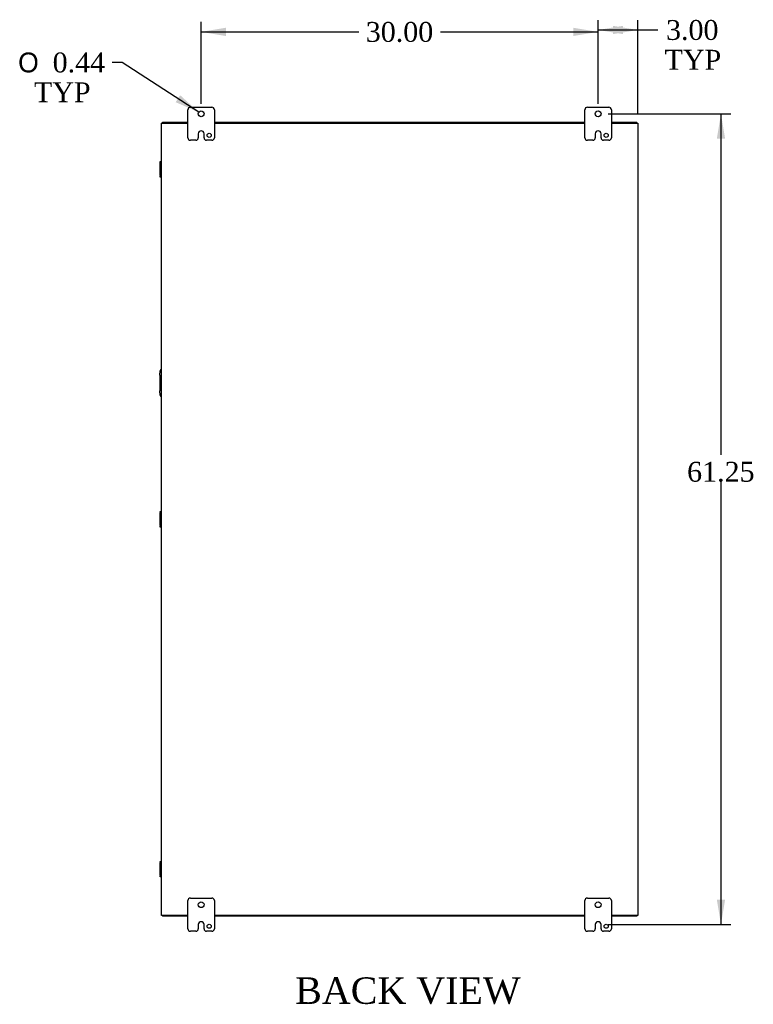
# Model space of a CAD drawing. Header units: inches. Extents: x 29 to 295, y 10 to 196.
# Tile 7 of 9: x 219 to 274, y 58 to 132. Entities that reach past the tile are written whole.
import ezdxf
from ezdxf.enums import TextEntityAlignment as Align

# ---------------------------------------------------------------- set-up
doc = ezdxf.new("R2010")
doc.units = ezdxf.units.IN
doc.header["$MEASUREMENT"] = 0
for name, color, linetype in [('COM40153-2', 7, 'CONTINUOUS'), ('COM42667', 7, 'CONTINUOUS'), ('COM48457', 7, 'CONTINUOUS'), ('COM53235', 7, 'CONTINUOUS'), ('DEFAULT', 7, 'CONTINUOUS'), ('FET07710', 7, 'CONTINUOUS')]:
    doc.layers.add(name, color=color, linetype=linetype)
doc.styles.add('SEACAD_SOLID_EDGE_ANSI1_SY', font='txt')
doc.styles.add('SEACAD_TIMES_NEW_ROMAN', font='times.ttf')

# ---------------------------------------------------------------- blocks, each defined once
blk = doc.blocks.new('GDIMGGROUP7')
at = {"layer": 'DEFAULT', "linetype": 'Continuous'}
for points in [[(234.108, 131.794), (232.233, 131.481), (234.108, 131.169)], [(260.358, 131.794), (260.358, 131.169), (262.233, 131.481)]]:
    blk.add_hatch(color=136, dxfattribs=at).paths.add_polyline_path(points)
at = {"layer": 'DEFAULT', "color": 136, "linetype": 'Continuous'}
for p, q in [((232.233, 126.042), (232.233, 132.231)), ((262.233, 126.042), (262.233, 132.231)), ((232.233, 131.481), (244.149, 131.481)), ((250.318, 131.481), (262.233, 131.481))]:
    blk.add_line(p, q, dxfattribs=at)
at = {"layer": 'DEFAULT', "color": 136, "linetype": 'Continuous', "style": 'SEACAD_TIMES_NEW_ROMAN'}
blk.add_text('30.00', height=1.5, dxfattribs=at).set_placement((244.674, 132.231), align=Align.TOP_LEFT)
blk = doc.blocks.new('GDIMGGROUP8')
at = {"layer": 'DEFAULT', "linetype": 'Continuous'}
for points in [[(264.108, 131.939), (262.233, 131.626), (264.108, 131.314)], [(263.358, 131.939), (263.358, 131.314), (265.233, 131.626)]]:
    blk.add_hatch(color=136, dxfattribs=at).paths.add_polyline_path(points)
at = {"layer": 'DEFAULT', "color": 136, "linetype": 'Continuous'}
for p, q in [((262.233, 126.261), (262.233, 132.376)), ((265.233, 125.345), (265.233, 132.376)), ((262.233, 131.626), (265.983, 131.626)), ((265.983, 131.626), (266.733, 131.626))]:
    blk.add_line(p, q, dxfattribs=at)
at = {"layer": 'DEFAULT', "color": 136, "linetype": 'Continuous', "style": 'SEACAD_TIMES_NEW_ROMAN'}
for s, p in [('3.00', (267.365, 132.376)), ('TYP', (267.258, 130.126))]:
    blk.add_text(s, height=1.5, dxfattribs=at).set_placement(p, align=Align.TOP_LEFT)
blk = doc.blocks.new('GDIMGGROUP22')
at = {"layer": 'DEFAULT', "linetype": 'Continuous'}
for points in [[(271.829, 123.417), (271.517, 125.292), (271.204, 123.417)], [(271.829, 65.917), (271.204, 65.917), (271.517, 64.042)]]:
    blk.add_hatch(color=136, dxfattribs=at).paths.add_polyline_path(points)
at = {"layer": 'DEFAULT', "color": 136, "linetype": 'Continuous'}
for p, q in [((262.983, 125.292), (272.267, 125.292)), ((271.517, 125.292), (271.517, 99.527)), ((271.517, 97.503), (271.517, 64.042)), ((262.984, 64.042), (272.267, 64.042))]:
    blk.add_line(p, q, dxfattribs=at)
at = {"layer": 'DEFAULT', "color": 136, "linetype": 'Continuous', "style": 'SEACAD_TIMES_NEW_ROMAN'}
blk.add_text('61.25', height=1.5, dxfattribs=at).set_placement((268.958, 99.002), align=Align.TOP_LEFT)
blk = doc.blocks.new('GDIMGGROUP23')
at = {"layer": 'DEFAULT', "linetype": 'Continuous'}
blk.add_hatch(color=136, dxfattribs=at).paths.add_polyline_path([(230.308, 126.171), (232.05, 125.411), (230.649, 126.695)])
at = {"layer": 'DEFAULT', "color": 136, "linetype": 'Continuous'}
for p, q in [((226.269, 129.171), (225.519, 129.171)), ((232.05, 125.411), (226.269, 129.171))]:
    blk.add_line(p, q, dxfattribs=at)
for s, style, p in [('O', 'SEACAD_SOLID_EDGE_ANSI1_SY', (218.402, 129.921)), ('0.44', 'SEACAD_TIMES_NEW_ROMAN', (221.013, 129.921)), ('TYP', 'SEACAD_TIMES_NEW_ROMAN', (219.601, 127.671))]:
    blk.add_text(s, height=1.5, dxfattribs=dict(at, style=style)).set_placement(p, align=Align.TOP_LEFT)

msp = doc.modelspace()

# ---------------------------------------------------------------- linework, layer by layer
at = {"layer": 'COM40153-2', "color": 7}
for p, q in [((229.108, 105.542), (229.138, 105.876)), ((229.108, 105.542), (229.108, 104.371)), ((229.138, 104.037), (229.108, 104.371))]:
    msp.add_line(p, q, dxfattribs=at)
for centre, start, end in [((229.262, 105.866), 103.30062, 175), ((229.262, 104.048), 185, 256.69938)]:
    msp.add_arc(centre, 0.125, start, end, dxfattribs=at)
at = {"layer": 'COM42667', "color": 7}
for p, q in [((229.138, 121.601), (229.138, 121.696)), ((229.138, 121.696), (229.233, 121.696)), ((229.138, 121.601), (229.138, 121.553)), ((229.233, 121.601), (229.138, 121.601)), ((229.138, 120.661), (229.138, 121.553)), ((229.138, 120.661), (229.138, 120.613)), ((229.138, 120.518), (229.138, 120.613)), ((229.138, 120.613), (229.233, 120.613)), ((229.233, 120.518), (229.138, 120.518)), ((229.138, 95.161), (229.138, 95.256)), ((229.138, 95.256), (229.233, 95.256)), ((229.138, 95.161), (229.138, 95.113)), ((229.233, 95.161), (229.138, 95.161)), ((229.138, 94.221), (229.138, 95.113)), ((229.138, 94.221), (229.138, 94.173)), ((229.138, 94.078), (229.138, 94.173)), ((229.138, 94.173), (229.233, 94.173)), ((229.233, 94.078), (229.138, 94.078)), ((229.138, 68.721), (229.138, 68.816)), ((229.138, 68.816), (229.233, 68.816)), ((229.138, 68.721), (229.138, 68.673)), ((229.233, 68.721), (229.138, 68.721)), ((229.138, 67.781), (229.138, 68.673)), ((229.138, 67.781), (229.138, 67.733)), ((229.138, 67.638), (229.138, 67.733)), ((229.138, 67.733), (229.233, 67.733)), ((229.233, 67.638), (229.138, 67.638))]:
    msp.add_line(p, q, dxfattribs=at)
at = {"layer": 'COM48457', "color": 7}
for p, q in [((229.233, 124.595), (229.341, 124.595)), ((229.233, 64.739), (229.233, 124.595)), ((229.341, 124.595), (231.233, 124.595)), ((233.233, 124.595), (261.233, 124.595)), ((263.233, 124.595), (265.125, 124.595)), ((265.125, 124.595), (265.233, 124.595)), ((265.233, 124.595), (265.233, 64.739)), ((229.341, 64.739), (229.233, 64.739)), ((231.233, 64.739), (229.341, 64.739)), ((261.233, 64.739), (233.233, 64.739)), ((265.125, 64.739), (263.233, 64.739)), ((265.233, 64.739), (265.125, 64.739))]:
    msp.add_line(p, q, dxfattribs=at)
at = {"layer": 'COM53235', "color": 7}
for p, q in [((229.305, 124.595), (229.305, 124.667)), ((229.305, 124.667), (231.233, 124.667)), ((233.233, 124.667), (261.233, 124.667)), ((263.233, 124.667), (265.161, 124.667)), ((265.161, 124.595), (265.161, 124.667)), ((229.305, 64.739), (229.305, 64.667)), ((265.161, 64.739), (265.161, 64.667)), ((231.233, 64.667), (229.305, 64.667)), ((261.233, 64.667), (233.233, 64.667)), ((265.161, 64.667), (263.233, 64.667))]:
    msp.add_line(p, q, dxfattribs=at)
at = {"layer": 'FET07710', "color": 7}
for p, q in [((231.421, 125.792), (233.046, 125.792)), ((261.421, 125.792), (263.046, 125.792)), ((231.233, 123.479), (231.233, 125.604)), ((233.233, 125.604), (233.233, 123.479)), ((261.233, 123.479), (261.233, 125.604)), ((263.233, 125.604), (263.233, 123.479)), ((232.015, 123.792), (232.015, 123.479)), ((232.234, 124.01), (232.233, 124.01)), ((232.452, 123.479), (232.452, 123.792)), ((262.015, 123.792), (262.015, 123.479)), ((262.234, 124.01), (262.233, 124.01)), ((262.452, 123.479), (262.452, 123.792)), ((231.828, 123.292), (231.421, 123.292)), ((233.046, 123.292), (232.639, 123.292)), ((261.828, 123.292), (261.421, 123.292)), ((263.046, 123.292), (262.639, 123.292)), ((231.233, 63.729), (231.233, 65.854)), ((231.421, 66.042), (233.046, 66.042)), ((233.233, 65.854), (233.233, 63.729)), ((261.233, 63.729), (261.233, 65.854)), ((261.421, 66.042), (263.046, 66.042)), ((263.233, 65.854), (263.233, 63.729)), ((232.015, 64.042), (232.015, 63.729)), ((232.234, 64.26), (232.233, 64.26)), ((232.452, 63.729), (232.452, 64.042)), ((262.015, 64.042), (262.015, 63.729)), ((262.234, 64.26), (262.233, 64.26)), ((262.452, 63.729), (262.452, 64.042)), ((231.828, 63.542), (231.421, 63.542)), ((233.046, 63.542), (232.639, 63.542)), ((261.828, 63.542), (261.421, 63.542)), ((263.046, 63.542), (262.639, 63.542))]:
    msp.add_line(p, q, dxfattribs=at)
for centre, radius in [((232.233, 125.292), 0.219), ((262.233, 125.292), 0.219), ((232.843, 123.667), 0.156), ((262.843, 123.667), 0.156), ((232.233, 65.542), 0.219), ((262.233, 65.542), 0.219), ((232.843, 63.917), 0.156), ((262.843, 63.917), 0.156)]:
    msp.add_circle(centre, radius, dxfattribs=at)
for centre, radius, start, end in [((231.421, 125.604), 0.187, 90, 180), ((233.046, 125.604), 0.188, 0, 90), ((261.421, 125.604), 0.188, 90, 180), ((263.046, 125.604), 0.188, 0, 90), ((231.421, 123.479), 0.188, 180, 270), ((231.828, 123.479), 0.187, 270, 0), ((232.233, 123.792), 0.218, 90, 180), ((232.234, 123.792), 0.218, 0, 90), ((232.639, 123.479), 0.188, 180, 270), ((233.046, 123.479), 0.187, 270, 0), ((261.421, 123.479), 0.188, 180, 270), ((261.828, 123.479), 0.188, 270, 0), ((262.233, 123.792), 0.218, 90, 180), ((262.234, 123.792), 0.218, 0, 90), ((262.639, 123.479), 0.188, 180, 270), ((263.046, 123.479), 0.188, 270, 0), ((231.421, 65.854), 0.188, 90, 180), ((233.046, 65.854), 0.187, 0, 90), ((261.421, 65.854), 0.188, 90, 180), ((263.046, 65.854), 0.188, 0, 90), ((232.233, 64.042), 0.218, 90, 180), ((232.234, 64.042), 0.218, 0, 90), ((262.233, 64.042), 0.218, 90, 180), ((262.234, 64.042), 0.218, 0, 90), ((231.421, 63.729), 0.187, 180, 270), ((231.828, 63.729), 0.188, 270, 0), ((232.639, 63.729), 0.188, 180, 270), ((233.046, 63.729), 0.188, 270, 0), ((261.421, 63.729), 0.188, 180, 270), ((261.828, 63.729), 0.188, 270, 0), ((262.639, 63.729), 0.188, 180, 270), ((263.046, 63.729), 0.188, 270, 0)]:
    msp.add_arc(centre, radius, start, end, dxfattribs=at)

# ---------------------------------------------------------------- block references
at = {"layer": 'DEFAULT', "color": 7}
for name in ['GDIMGGROUP8', 'GDIMGGROUP7', 'GDIMGGROUP23', 'GDIMGGROUP22']:
    msp.add_blockref(name, (0, 0), dxfattribs=at)

# ---------------------------------------------------------------- texts
at = {"layer": 'DEFAULT', "color": 7, "style": 'SEACAD_TIMES_NEW_ROMAN'}
msp.add_text('BACK VIEW', height=2, dxfattribs=at).set_placement((239.342, 60.055), align=Align.TOP_LEFT)

doc.saveas('drawing.dxf')
